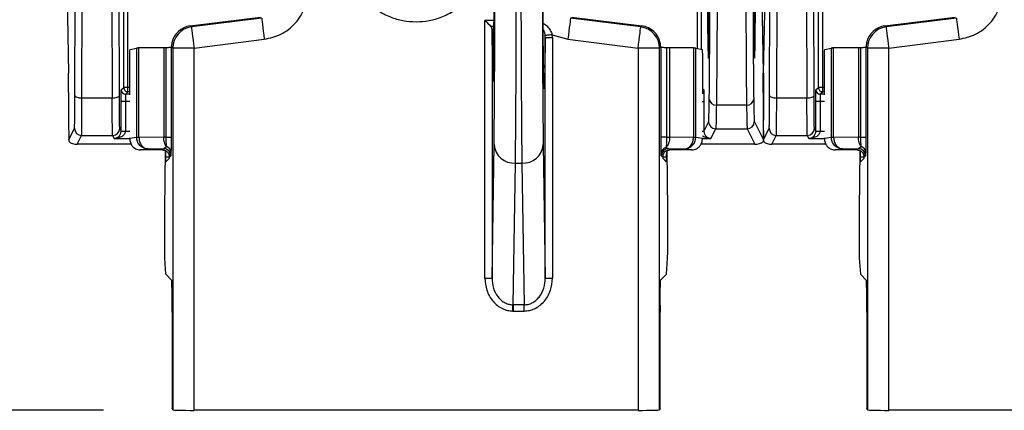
# Model space of a CAD drawing. Extents: x 897.4 to 914.4, y -8.5 to 2.5.
# Tile 72 of 102: x 906.066 to 907.426, y -2.488 to -1.948. Entities that reach past the tile are written whole.
import ezdxf

# ---------------------------------------------------------------- set-up
doc = ezdxf.new("R2010")
doc.units = 0
doc.header["$LTSCALE"] = 4
doc.header["$MEASUREMENT"] = 0
doc.layers.get('0').update_dxf_attribs({"linetype": 'CONTINUOUS'})
doc.layers.get('DEFPOINTS').update_dxf_attribs({"linetype": 'CONTINUOUS'})
doc.layers.add('DIMENSIONS', color=140, linetype='CONTINUOUS')
doc.styles.get("Standard").update_dxf_attribs({"font": 'romans.shx'})
doc.dimstyles.get("Standard").update_dxf_attribs({"dimtxt": 0.15, "dimasz": 0.18, "dimexe": 0.0625, "dimexo": 0.125, "dimgap": 0.0625, "dimtad": 0, "dimtih": 1, "dimtoh": 1, "dimzin": 0, "dimdsep": 46, "dimtxsty": 'Standard', "dimcen": 0, "dimadec": 0, "dimazin": 0, "dimtfac": 1, "dimtofl": 0, "dimtmove": 0, "dimatfit": 3, "dimfxl": 1, "dimtolj": 1, "dimtzin": 0, "dimarcsym": 0})

# ---------------------------------------------------------------- blocks, each defined once
blk = doc.blocks.new('*D9')
at = {"layer": 'DEFPOINTS', "color": 0, "transparency": 16777216}
for p in [(906.3065, 1.413), (905.4688, -2.4882), (906.3065, -2.4882)]:
    blk.add_point(p, dxfattribs=at)
at = {"layer": 'DIMENSIONS', "color": 0, "lineweight": -2, "transparency": 16777216}
for p, q in [((906.1815, 1.413), (905.4063, 1.413)), ((905.4688, 1.233), (905.4688, -0.2233)), ((905.4688, -2.3082), (905.4688, -0.8519)), ((906.1815, -2.4882), (905.4063, -2.4882))]:
    blk.add_line(p, q, dxfattribs=at)
at = {"layer": 'DIMENSIONS', "color": 0, "transparency": 16777216}
for points in [[(905.4388, 1.233), (905.4988, 1.233), (905.4688, 1.413)], [(905.4388, -2.3082), (905.4988, -2.3082), (905.4688, -2.4882)]]:
    blk.add_solid(points, dxfattribs=at)
at = {"layer": 'DIMENSIONS', "color": 0, "transparency": 16777216, "char_height": 0.15, "attachment_point": 5}
for s, insert in [('\\A1;3.90', (905.4688, -0.4001)), ('\\A1;[99.1]', (905.4688, -0.7144))]:
    blk.add_mtext(s, dxfattribs=dict(at, insert=insert))

msp = doc.modelspace()

# ---------------------------------------------------------------- linework, layer by layer
for p, q in [((906.1419, -2.053), (906.143, -1.6969)), ((906.1517, -2.0564), (906.1529, -1.7002)), ((906.1923, -1.7002), (906.1934, -2.0564)), ((906.2033, -2.053), (906.2022, -1.6969)), ((907.1018, -2.053), (907.103, -1.6969)), ((907.1117, -2.0564), (907.1128, -1.7002)), ((907.1523, -1.7002), (907.1534, -2.0564)), ((907.1632, -2.053), (907.1621, -1.6969)), ((906.131, -1.9093), (906.1331, -2.0219)), ((907.0909, -1.9093), (907.093, -2.0219)), ((907.0936, -2.0219), (907.0957, -1.9093)), ((906.2093, -2.0418), (906.2093, -1.9192)), ((906.2152, -2.0418), (906.2152, -1.9192)), ((907.0016, -1.9192), (907.0016, -1.9878)), ((907.0075, -1.9192), (907.0075, -1.9893)), ((907.1693, -2.0418), (907.1693, -1.9192)), ((907.1752, -2.0418), (907.1752, -1.9192)), ((906.3012, -1.9566), (906.3983, -1.9445)), ((906.8283, -1.9445), (906.9255, -1.9566)), ((907.2611, -1.9566), (907.3583, -1.9445)), ((906.3012, -1.9566), (906.3028, -1.9581)), ((906.4, -1.9459), (906.3028, -1.9581)), ((906.7084, -2.3056), (906.7084, -1.949)), ((906.721, -1.9491), (906.7084, -1.949)), ((906.721, -1.9575), (906.7168, -1.9574)), ((906.9238, -1.9581), (906.8267, -1.9459)), ((906.9238, -1.9581), (906.9255, -1.9566)), ((907.2611, -1.9566), (907.2628, -1.9581)), ((907.3599, -1.9459), (907.2628, -1.9581)), ((906.7183, -1.9606), (906.7183, -2.3056)), ((906.7189, -2.0067), (906.7183, -1.9606)), ((906.7919, -1.9725), (906.7913, -2.0152)), ((906.7919, -1.9725), (906.7918, -1.9701)), ((906.7919, -2.3056), (906.7919, -1.9725)), ((906.7919, -1.9725), (906.8017, -1.9725)), ((906.8017, -1.9725), (906.8015, -1.9688)), ((906.8015, -1.9688), (906.823, -1.9752)), ((906.8017, -1.9725), (906.8017, -2.3056)), ((906.2753, -1.9859), (906.2747, -1.9867)), ((906.277, -1.9874), (906.2753, -1.9859)), ((906.2753, -1.9859), (906.2753, -1.9859)), ((906.3065, -1.9874), (906.4036, -1.9752)), ((906.823, -1.9752), (906.9202, -1.9874)), ((906.9514, -1.9859), (906.9497, -1.9874)), ((906.9519, -1.9867), (906.9514, -1.9859)), ((907.2352, -1.9859), (907.2347, -1.9867)), ((907.2369, -1.9874), (907.2352, -1.9859)), ((907.2352, -1.9859), (907.2352, -1.9859)), ((907.2664, -1.9874), (907.3636, -1.9752)), ((906.2177, -2.052), (906.2177, -1.9981)), ((906.2182, -1.9895), (906.2271, -1.9873)), ((906.2271, -1.9873), (906.2271, -2.1108)), ((906.2647, -1.9868), (906.2304, -1.9872)), ((906.2304, -2.1108), (906.2304, -1.9872)), ((906.2647, -1.9868), (906.2647, -2.1106)), ((906.2681, -2.1106), (906.2681, -1.9868)), ((906.2747, -1.9867), (906.2747, -2.1106)), ((906.3065, -1.9874), (906.277, -1.9874)), ((906.277, -1.9874), (906.277, -2.4875)), ((906.3065, -2.4882), (906.3065, -1.9874)), ((906.9202, -1.9874), (906.9202, -2.4882)), ((906.9497, -1.9874), (906.9202, -1.9874)), ((906.9497, -2.4875), (906.9497, -1.9874)), ((906.9519, -2.1106), (906.9519, -1.9867)), ((906.9595, -1.9868), (906.9595, -2.1106)), ((906.9641, -2.1106), (906.9641, -1.9868)), ((906.9968, -1.9872), (906.9641, -1.9868)), ((906.9968, -1.9872), (906.9968, -2.1108)), ((906.9997, -2.1108), (906.9997, -1.9873)), ((906.9997, -1.9873), (907.0085, -1.9895)), ((907.009, -1.9981), (907.009, -2.0504)), ((907.1776, -2.052), (907.1776, -1.9981)), ((907.1781, -1.9895), (907.1871, -1.9873)), ((907.1871, -1.9873), (907.1871, -2.1108)), ((907.2246, -1.9868), (907.1903, -1.9872)), ((907.1903, -2.1108), (907.1903, -1.9872)), ((907.2246, -1.9868), (907.2246, -2.1106)), ((907.228, -2.1106), (907.228, -1.9868)), ((907.2347, -1.9867), (907.2347, -2.1106)), ((907.2664, -1.9874), (907.2369, -1.9874)), ((907.2369, -1.9874), (907.2369, -2.4875)), ((907.2664, -2.4882), (907.2664, -1.9874)), ((906.7189, -2.0067), (906.7205, -2.0067)), ((906.1332, -2.0487), (906.1332, -2.0871)), ((906.2059, -2.0452), (906.2093, -2.0418)), ((906.2152, -2.0418), (906.2093, -2.0418)), ((906.2152, -2.0477), (906.2118, -2.0511)), ((906.2177, -2.0511), (906.2118, -2.0511)), ((906.2152, -2.0477), (906.2152, -2.0418)), ((906.2177, -2.0418), (906.2152, -2.0418)), ((906.2177, -2.0477), (906.2152, -2.0477)), ((907.009, -2.0433), (907.0109, -2.0452)), ((907.0932, -2.0487), (907.0932, -2.0871)), ((907.0935, -2.0871), (907.0935, -2.0487)), ((907.1658, -2.0452), (907.1693, -2.0418)), ((907.1752, -2.0418), (907.1693, -2.0418)), ((907.1752, -2.0477), (907.1718, -2.0511)), ((907.1776, -2.0511), (907.1718, -2.0511)), ((907.1752, -2.0477), (907.1752, -2.0418)), ((907.1776, -2.0418), (907.1752, -2.0418)), ((907.1776, -2.0477), (907.1752, -2.0477)), ((906.1934, -2.0564), (906.1517, -2.0564)), ((906.2058, -2.1022), (906.2058, -2.061)), ((906.2117, -2.061), (906.2058, -2.061)), ((906.2117, -2.061), (906.2117, -2.1022)), ((906.218, -2.061), (906.2117, -2.061)), ((907.0086, -2.061), (907.0111, -2.061)), ((907.0111, -2.061), (907.0111, -2.1022)), ((907.07, -2.0662), (907.0283, -2.0662)), ((907.1534, -2.0564), (907.1117, -2.0564)), ((907.1657, -2.1022), (907.1657, -2.061)), ((907.1716, -2.061), (907.1657, -2.061)), ((907.1716, -2.061), (907.1716, -2.1022)), ((907.1779, -2.061), (907.1716, -2.061)), ((907.0176, -2.0892), (907.0111, -2.1022)), ((907.0808, -2.0892), (907.0933, -2.1143)), ((906.1334, -2.1143), (906.1413, -2.0983)), ((906.1451, -2.1203), (906.1512, -2.1082)), ((906.1512, -2.1082), (906.194, -2.1082)), ((906.194, -2.1082), (906.1961, -2.1123)), ((906.2058, -2.1022), (906.2038, -2.0983)), ((906.2058, -2.1024), (906.2058, -2.1022)), ((906.2058, -2.1022), (906.2117, -2.1022)), ((906.2117, -2.1022), (906.2117, -2.1025)), ((906.218, -2.1025), (906.2117, -2.1025)), ((907.0086, -2.1022), (907.0111, -2.1022)), ((907.0111, -2.1022), (907.0111, -2.1024)), ((907.0208, -2.1123), (907.0274, -2.0991)), ((907.0274, -2.0991), (907.0709, -2.0991)), ((907.0709, -2.0991), (907.0815, -2.1203)), ((907.0933, -2.1143), (907.1013, -2.0983)), ((907.1051, -2.1203), (907.1111, -2.1082)), ((907.1111, -2.1082), (907.1539, -2.1082)), ((907.1539, -2.1082), (907.156, -2.1123)), ((907.1657, -2.1022), (907.1638, -2.0983)), ((907.1657, -2.1024), (907.1657, -2.1022)), ((907.1657, -2.1022), (907.1716, -2.1022)), ((907.1716, -2.1022), (907.1716, -2.1025)), ((907.1779, -2.1025), (907.1716, -2.1025)), ((906.2198, -2.1203), (906.1451, -2.1203)), ((906.1961, -2.1123), (906.2177, -2.1123)), ((906.2271, -2.1108), (906.2177, -2.1123)), ((906.2177, -2.1123), (906.2177, -2.1115)), ((906.2304, -2.1108), (906.2271, -2.1108)), ((906.2647, -2.1106), (906.2304, -2.1108)), ((906.2304, -2.1108), (906.2304, -2.1108)), ((906.7183, -2.3056), (906.7211, -2.1207)), ((906.7891, -2.1207), (906.7919, -2.3056)), ((906.9968, -2.1109), (906.9641, -2.1106)), ((906.9968, -2.1108), (906.9968, -2.1109)), ((906.9997, -2.1108), (906.9968, -2.1108)), ((906.9997, -2.1108), (906.9997, -2.1109)), ((907.009, -2.1123), (906.9997, -2.1108)), ((907.0815, -2.1203), (907.0069, -2.1203)), ((907.009, -2.1115), (907.009, -2.1123)), ((907.009, -2.1123), (907.0208, -2.1123)), ((907.1798, -2.1203), (907.1051, -2.1203)), ((907.156, -2.1123), (907.1776, -2.1123)), ((907.1871, -2.1108), (907.1776, -2.1123)), ((907.1776, -2.1123), (907.1776, -2.1115)), ((907.1903, -2.1108), (907.1871, -2.1108)), ((907.2246, -2.1106), (907.1903, -2.1108)), ((907.1903, -2.1108), (907.1903, -2.1108)), ((906.2303, -2.128), (906.2326, -2.1282)), ((906.2326, -2.1282), (906.2427, -2.1266)), ((906.2628, -2.1282), (906.2326, -2.1282)), ((906.2398, -2.1261), (906.2427, -2.1266)), ((906.2427, -2.1266), (906.2646, -2.1264)), ((906.2628, -2.1282), (906.2646, -2.1264)), ((906.2646, -2.1264), (906.2685, -2.1235)), ((906.2665, -2.129), (906.2656, -2.2108)), ((906.2675, -2.1375), (906.2675, -2.1295)), ((906.9522, -2.1363), (906.9521, -2.1335)), ((906.9588, -2.1247), (906.962, -2.1264)), ((906.9592, -2.1295), (906.9591, -2.1375)), ((906.9611, -2.2108), (906.9602, -2.129)), ((906.962, -2.1264), (906.984, -2.1266)), ((906.962, -2.1264), (906.9639, -2.1282)), ((906.9941, -2.1282), (906.9639, -2.1282)), ((906.984, -2.1266), (906.9871, -2.1261)), ((906.984, -2.1266), (906.9941, -2.1282)), ((906.9941, -2.1282), (906.9964, -2.128)), ((907.1902, -2.128), (907.1925, -2.1282)), ((907.1925, -2.1282), (907.2027, -2.1266)), ((907.2227, -2.1282), (907.1925, -2.1282)), ((907.1997, -2.1261), (907.2027, -2.1266)), ((907.2027, -2.1266), (907.2246, -2.1264)), ((907.2227, -2.1282), (907.2246, -2.1264)), ((907.2246, -2.1264), (907.2285, -2.1235)), ((907.2264, -2.129), (907.2256, -2.2108)), ((907.2275, -2.1375), (907.2274, -2.1295)), ((906.2675, -2.1375), (906.2725, -2.1375)), ((906.2725, -2.1397), (906.2677, -2.1446)), ((906.2745, -2.1363), (906.2726, -2.138)), ((906.7476, -2.3424), (906.7506, -2.1463)), ((906.7506, -2.1463), (906.7596, -2.1463)), ((906.7596, -2.1463), (906.7625, -2.3424)), ((906.9541, -2.138), (906.9522, -2.1363)), ((906.9541, -2.1375), (906.9591, -2.1375)), ((906.959, -2.1446), (906.9542, -2.1397)), ((907.2275, -2.1375), (907.2325, -2.1375)), ((907.2325, -2.1397), (907.2276, -2.1446)), ((907.2344, -2.1363), (907.2325, -2.138)), ((906.2656, -2.2108), (906.2656, -2.2583)), ((906.9611, -2.2583), (906.9611, -2.2108)), ((907.2256, -2.2108), (907.2256, -2.2583)), ((906.2658, -2.2778), (906.2673, -2.2999)), ((906.9593, -2.2998), (906.9609, -2.2778)), ((907.2257, -2.2778), (907.2273, -2.2999)), ((906.2674, -2.3), (906.2673, -2.2999)), ((906.2674, -2.3), (906.2759, -2.3085)), ((906.7084, -2.3056), (906.7183, -2.3056)), ((906.7919, -2.3056), (906.8017, -2.3056)), ((906.9508, -2.3085), (906.9593, -2.3)), ((906.9593, -2.2998), (906.9593, -2.3)), ((907.2273, -2.3), (907.2273, -2.2999)), ((907.2273, -2.3), (907.2359, -2.3085)), ((906.2762, -2.3426), (906.2761, -2.3184)), ((906.9505, -2.3426), (906.9506, -2.3184)), ((907.2361, -2.3426), (907.236, -2.3184)), ((906.2762, -2.3525), (906.2762, -2.4755)), ((906.7471, -2.3509), (906.7476, -2.3509)), ((906.7472, -2.3424), (906.7476, -2.3424)), ((906.7625, -2.3424), (906.7476, -2.3424)), ((906.7476, -2.3424), (906.7476, -2.3509)), ((906.7476, -2.3509), (906.7625, -2.3509)), ((906.7625, -2.3509), (906.7625, -2.3424)), ((906.9505, -2.4755), (906.9505, -2.3525)), ((907.2361, -2.3525), (907.2361, -2.4755)), ((906.277, -2.4875), (906.2763, -2.4854)), ((906.9202, -2.4882), (906.3065, -2.4882)), ((906.9504, -2.4854), (906.9497, -2.4875)), ((907.2369, -2.4875), (907.2362, -2.4854)), ((907.8801, -2.4882), (907.2664, -2.4882))]:
    msp.add_line(p, q)
at = {"flags": 128}
for points in [[(906.3028, -1.9581), (906.3029, -1.9587), (906.3031, -1.9604), (906.3035, -1.9631), (906.3039, -1.9667), (906.3045, -1.9712), (906.3051, -1.9762), (906.3058, -1.9817), (906.3065, -1.9874)], [(906.4, -1.9459), (906.4, -1.9465), (906.4003, -1.9482), (906.4006, -1.9509), (906.4011, -1.9546), (906.4016, -1.959), (906.4022, -1.9641), (906.4029, -1.9695), (906.4036, -1.9752)], [(906.7168, -1.9574), (906.7156, -1.9562), (906.714, -1.9547), (906.7123, -1.9529), (906.7104, -1.951), (906.7084, -1.949)], [(906.8267, -1.9459), (906.8266, -1.9465), (906.8264, -1.9482), (906.8261, -1.9509), (906.8256, -1.9546), (906.8251, -1.959), (906.8244, -1.9641), (906.8238, -1.9695), (906.823, -1.9752)], [(906.9202, -1.9874), (906.9209, -1.9817), (906.9216, -1.9762), (906.9222, -1.9712), (906.9228, -1.9667), (906.9232, -1.9631), (906.9235, -1.9604), (906.9238, -1.9587), (906.9238, -1.9581)], [(907.2628, -1.9581), (907.2629, -1.9587), (907.2631, -1.9604), (907.2634, -1.9631), (907.2639, -1.9667), (907.2644, -1.9712), (907.2651, -1.9762), (907.2657, -1.9817), (907.2664, -1.9874)], [(907.3599, -1.9459), (907.36, -1.9465), (907.3602, -1.9482), (907.3605, -1.9509), (907.361, -1.9546), (907.3616, -1.959), (907.3622, -1.9641), (907.3629, -1.9695), (907.3636, -1.9752)], [(906.8015, -1.9688), (906.7997, -1.9691), (906.7979, -1.9693), (906.7963, -1.9695), (906.7949, -1.9697), (906.7937, -1.9699), (906.7927, -1.97), (906.7921, -1.9701), (906.7918, -1.9701)], [(906.1419, -2.053), (906.1421, -2.0537), (906.1427, -2.0543), (906.1436, -2.0549), (906.1448, -2.0554), (906.1463, -2.0558), (906.148, -2.0561), (906.1498, -2.0563), (906.1517, -2.0564)], [(906.1934, -2.0564), (906.1954, -2.0563), (906.1972, -2.0561), (906.1989, -2.0558), (906.2004, -2.0554), (906.2016, -2.0549), (906.2025, -2.0543), (906.2031, -2.0537), (906.2033, -2.053)], [(907.1018, -2.053), (907.102, -2.0537), (907.1026, -2.0543), (907.1035, -2.0549), (907.1047, -2.0554), (907.1062, -2.0558), (907.1079, -2.0561), (907.1098, -2.0563), (907.1117, -2.0564)], [(907.1534, -2.0564), (907.1553, -2.0563), (907.1571, -2.0561), (907.1588, -2.0558), (907.1603, -2.0554), (907.1615, -2.0549), (907.1625, -2.0543), (907.163, -2.0537), (907.1632, -2.053)], [(906.2058, -2.1024), (906.2059, -2.1024), (906.2062, -2.1024), (906.2068, -2.1024), (906.2075, -2.1024), (906.2084, -2.1024), (906.2094, -2.1024), (906.2105, -2.1024), (906.2117, -2.1025)], [(907.0086, -2.1024), (907.0093, -2.1024), (907.0101, -2.1024), (907.0106, -2.1024), (907.0109, -2.1024), (907.0111, -2.1024)], [(907.1657, -2.1024), (907.1658, -2.1024), (907.1662, -2.1024), (907.1667, -2.1024), (907.1675, -2.1024), (907.1683, -2.1024), (907.1694, -2.1024), (907.1705, -2.1024), (907.1716, -2.1025)], [(906.7471, -2.3509), (906.7471, -2.3496), (906.7471, -2.3483), (906.7472, -2.3471), (906.7472, -2.346), (906.7472, -2.3449), (906.7472, -2.3439), (906.7472, -2.3431), (906.7472, -2.3424)]]:
    msp.add_lwpolyline(points, dxfattribs=at)
for centre, radius, start, end in [((906.3065, -1.9874), 0.0295, 97.1288, 179.9963), ((906.9202, -1.9874), 0.0295, 0.0044, 82.8706), ((907.2664, -1.9874), 0.0295, 97.1288, 179.9963), ((906.7838, -2.0154), 0.00752, 0.7879, 38.271), ((906.2118, -2.0452), 0.00591, 180.0051, 269.9978), ((907.005, -2.0452), 0.00591, 312.4287, 359.9801), ((907.1718, -2.0452), 0.00591, 180.0051, 269.9978), ((907.0277, -2.057), 0.00924, 185.397, 274.005), ((907.0707, -2.057), 0.00924, 265.9947, 354.6024), ((907.0274, -2.0892), 0.00984, 180.0137, 269.9932), ((907.0709, -2.0892), 0.00984, 270.0068, 359.9863), ((906.1512, -2.0983), 0.00984, 180.0123, 269.9945), ((906.194, -2.0983), 0.00984, 270.0082, 359.985), ((907.1111, -2.0983), 0.00984, 180.0123, 269.9945), ((907.1539, -2.0983), 0.00984, 270.0082, 359.985), ((906.2308, -2.23), 0.1192, 90.1997, 91.7592), ((906.2338, -2.1108), 0.00673, 179.8105, 180.5677), ((906.7489, -2.1185), 0.0279, 184.693, 273.5181), ((906.7613, -2.1185), 0.0279, 266.4819, 355.3073), ((906.9964, -2.2083), 0.0974, 88.1078, 89.7954), ((907.1907, -2.23), 0.1192, 90.1997, 91.7592), ((907.1938, -2.1108), 0.00673, 179.8105, 180.5677), ((906.2646, -2.1363), 0.00984, 0.0035, 89.9965), ((906.2658, -2.1319), 0.00886, 2.2495, 71.9749), ((906.9615, -2.1337), 0.00939, 106.109, 178.7451), ((906.962, -2.1363), 0.00984, 90.0037, 179.9963), ((907.2246, -2.1363), 0.00984, 0.0035, 89.9965), ((907.2257, -2.1319), 0.00886, 2.2495, 71.9749)]:
    msp.add_arc(centre, radius, start, end)
for centre, major_axis, ratio, start_param, end_param in [((907.0172, -1.8241), (0, 0.1772), 0.008727, 1.570796, 4.712389), ((907.0811, -1.8241), (0, 0.1772), 0.008727, 1.570796, 4.712389), ((906.7197, -1.8565), (0, 0.1769), 0.008727, 2.584961, 4.712389), ((906.3049, -1.9859), (0.0221, -0.0195), 0.999932, 2.418406, 3.661574), ((906.7084, -1.9606), (0.00984, -0.00008), 0.622195, 0.013944, 0.561811), ((906.9218, -1.9859), (-0.0221, -0.0195), 0.999932, 2.621611, 3.86478), ((907.2648, -1.9859), (0.0221, -0.0195), 0.999932, 2.418406, 3.661574), ((906.133, -2.0487), (0, 0.0295), 0.008727, 4.712389, 5.846853), ((907.0929, -2.0487), (0, 0.0295), 0.008727, 4.712389, 5.846853), ((907.0937, -2.0487), (0, 0.0295), 0.008727, 0.436332, 1.570796), ((906.1335, -2.0871), (0, 0.0295), 0.008727, 1.570796, 2.738614), ((907.0934, -2.0871), (0, 0.0295), 0.008727, 1.570796, 2.738614), ((907.0932, -2.0871), (0, 0.0295), 0.008727, 3.544571, 4.712389), ((906.1427, -2.1154), (0.0101, -0.0015), 0.462497, 3.718444, 5.026646), ((907.084, -2.1154), (0.0101, 0.0015), 0.462497, 4.398132, 5.706334), ((907.1026, -2.1154), (0.0101, -0.0015), 0.462497, 3.718444, 5.026646), ((906.2725, -2.1299), (0, 0.00984), 0.008727, 3.150319, 3.734407), ((906.9542, -2.1299), (0, 0.00984), 0.008727, 2.548778, 3.132866), ((907.2325, -2.1299), (0, 0.00984), 0.008727, 3.150319, 3.734407), ((906.2658, -2.2583), (0, 0.0197), 0.008727, 1.570796, 3.01942), ((906.9609, -2.2583), (0, 0.0197), 0.008727, 3.263766, 4.712389), ((907.2257, -2.2583), (0, 0.0197), 0.008727, 1.570796, 3.01942), ((906.2759, -2.3282), (0, 0.0197), 0.008727, 5.235988, 6.274459), ((906.9508, -2.3282), (0, 0.0197), 0.008727, 0.008727, 1.047198), ((907.2358, -2.3282), (0, 0.0197), 0.008727, 5.235988, 6.274459), ((906.276, -2.3525), (0, 0.0197), 0.008727, 4.712389, 5.235988), ((906.9506, -2.3525), (0, 0.0197), 0.008727, 1.047198, 1.570796), ((907.236, -2.3525), (0, 0.0197), 0.008727, 4.712389, 5.235988), ((906.2763, -2.4755), (0, 0.00984), 0.008727, 1.570796, 3.115413), ((906.9504, -2.4755), (0, 0.00984), 0.008727, 3.167773, 4.712389), ((907.2362, -2.4755), (0, 0.00984), 0.008727, 1.570796, 3.115413), ((906.3065, -2.4875), (0.0295, 0), 0.026186, 3.150319, 4.712389), ((906.9202, -2.4875), (0.0295, 0), 0.026186, 4.712389, 6.274459), ((907.2664, -2.4875), (0.0295, 0), 0.026186, 3.150319, 4.712389)]:
    msp.add_ellipse(centre, major_axis=major_axis, ratio=ratio, start_param=start_param, end_param=end_param)
for points, knots in [([(906.6133, -1.758), (906.6073, -1.7584), (906.5951, -1.759), (906.5771, -1.7645), (906.56, -1.7733), (906.5447, -1.7858), (906.5342, -1.7986), (906.5276, -1.81), (906.5223, -1.8215), (906.518, -1.8363), (906.5163, -1.8545), (906.518, -1.8727), (906.5232, -1.8907), (906.5321, -1.9079), (906.5446, -1.9232), (906.5574, -1.9337), (906.5688, -1.9403), (906.5803, -1.9455), (906.5951, -1.9501), (906.6073, -1.9507), (906.6133, -1.951)], [0, 0, 0, 0, 0.059974, 0.119983, 0.184936, 0.249956, 0.314908, 0.347281, 0.380016, 0.439973, 0.499999, 0.559956, 0.619983, 0.684935, 0.749957, 0.814909, 0.847281, 0.880016, 0.939991, 1, 1, 1, 1]), ([(906.6133, -1.951), (906.6194, -1.9507), (906.6315, -1.9501), (906.6495, -1.9446), (906.6667, -1.9358), (906.682, -1.9232), (906.6925, -1.9105), (906.6991, -1.8991), (906.7043, -1.8876), (906.7087, -1.8727), (906.7104, -1.8545), (906.7087, -1.8363), (906.7034, -1.8183), (906.6946, -1.8012), (906.682, -1.7858), (906.6693, -1.7754), (906.6579, -1.7688), (906.6464, -1.7635), (906.6315, -1.759), (906.6194, -1.7584), (906.6133, -1.758)], [0, 0, 0, 0, 0.059974, 0.119983, 0.184935, 0.249957, 0.314909, 0.347282, 0.380016, 0.439973, 0.5, 0.559956, 0.619983, 0.684935, 0.749956, 0.814908, 0.847282, 0.880016, 0.939991, 1, 1, 1, 1]), ([(907.0185, -2.0578), (907.0186, -2.0514), (907.0187, -2.0386), (907.0189, -2.0148), (907.0191, -1.988), (907.0193, -1.9581), (907.0194, -1.926), (907.0195, -1.8926), (907.0196, -1.8584), (907.0196, -1.8356), (907.0196, -1.8241)], [0, 0, 0, 0, 0.122952, 0.245941, 0.372934, 0.500004, 0.626997, 0.754065, 0.877014, 1, 1, 1, 1]), ([(907.0294, -1.8241), (907.0294, -1.8352), (907.0294, -1.8575), (907.0294, -1.891), (907.0293, -1.9244), (907.0292, -1.9571), (907.029, -1.9884), (907.0288, -2.0176), (907.0286, -2.0443), (907.0284, -2.0588), (907.0283, -2.0662)], [0, 0, 0, 0, 0.114605, 0.23218, 0.352726, 0.476241, 0.602727, 0.732182, 0.864606, 1, 1, 1, 1]), ([(907.0689, -1.8241), (907.0689, -1.8352), (907.0689, -1.8575), (907.0689, -1.891), (907.069, -1.9244), (907.0692, -1.9571), (907.0693, -1.9884), (907.0695, -2.0176), (907.0697, -2.0443), (907.0699, -2.0588), (907.07, -2.0662)], [0, 0, 0, 0, 0.114605, 0.23218, 0.352726, 0.476241, 0.602727, 0.732182, 0.864606, 1, 1, 1, 1]), ([(907.0787, -1.8241), (907.0787, -1.8356), (907.0787, -1.8584), (907.0788, -1.8926), (907.0789, -1.926), (907.079, -1.9581), (907.0792, -1.988), (907.0794, -2.0148), (907.0796, -2.0386), (907.0798, -2.0514), (907.0799, -2.0578)], [0, 0, 0, 0, 0.1229487, 0.2459349, 0.3729272, 0.4999953, 0.6269886, 0.7540583, 0.8770101, 1, 1, 1, 1]), ([(906.7211, -2.1207), (906.7212, -2.1138), (906.7213, -2.0999), (906.7216, -2.0735), (906.7218, -2.0434), (906.722, -2.0095), (906.7222, -1.973), (906.7223, -1.9348), (906.7224, -1.8957), (906.7224, -1.8696), (906.7224, -1.8565)], [0, 0, 0, 0, 0.122809, 0.245651, 0.372795, 0.500004, 0.627146, 0.754354, 0.877161, 1, 1, 1, 1]), ([(906.7506, -2.1463), (906.7507, -2.1378), (906.7509, -2.1209), (906.7512, -2.0892), (906.7514, -2.0544), (906.7516, -2.0168), (906.7517, -1.9774), (906.7518, -1.9371), (906.7519, -1.8967), (906.7519, -1.8698), (906.7519, -1.8565)], [0, 0, 0, 0, 0.136212, 0.269222, 0.399029, 0.525631, 0.64903, 0.769224, 0.886214, 1, 1, 1, 1]), ([(906.7582, -1.8565), (906.7582, -1.8698), (906.7582, -1.8967), (906.7583, -1.9371), (906.7584, -1.9774), (906.7586, -2.0168), (906.7587, -2.0544), (906.759, -2.0892), (906.7592, -2.1209), (906.7595, -2.1378), (906.7596, -2.1463)], [0, 0, 0, 0, 0.113786, 0.230776, 0.35097, 0.474369, 0.600971, 0.730778, 0.863788, 1, 1, 1, 1]), ([(906.7878, -1.8565), (906.7878, -1.8696), (906.7878, -1.8957), (906.7878, -1.9348), (906.7879, -1.973), (906.7881, -2.0095), (906.7883, -2.0434), (906.7885, -2.0735), (906.7888, -2.0999), (906.789, -2.1138), (906.7891, -2.1207)], [0, 0, 0, 0, 0.122806, 0.245646, 0.372787, 0.499996, 0.627139, 0.754349, 0.877158, 1, 1, 1, 1]), ([(906.7902, -2.0413), (906.7902, -2.0407), (906.79, -2.0389), (906.7898, -2.0319), (906.7896, -2.0205), (906.7894, -2.0055), (906.7892, -1.9876), (906.7891, -1.9673), (906.789, -1.9456), (906.7889, -1.9229), (906.7888, -1.8936), (906.7888, -1.871), (906.7888, -1.8565)], [0, 0, 0, 0, 0.054832, 0.156632, 0.258509, 0.360308, 0.462185, 0.559821, 0.657535, 0.747785, 0.838113, 1, 1, 1, 1]), ([(906.4036, -1.9752), (906.4115, -1.9734), (906.4278, -1.9697), (906.4478, -1.9534), (906.4615, -1.9315), (906.4632, -1.9149), (906.464, -1.9068)], [0, 0, 0, 0, 0.2416505, 0.5000014, 0.7583522, 1, 1, 1, 1]), ([(907.3636, -1.9752), (907.3714, -1.9734), (907.3877, -1.9697), (907.4078, -1.9534), (907.4214, -1.9315), (907.4231, -1.9149), (907.4239, -1.9068)], [0, 0, 0, 0, 0.2416505, 0.5000014, 0.7583522, 1, 1, 1, 1]), ([(906.789, -1.9528), (906.7909, -1.954), (906.7947, -1.9568), (906.799, -1.9624), (906.8007, -1.9667), (906.8015, -1.9688)], [0, 0, 0, 0, 0.323513, 0.680025, 1, 1, 1, 1]), ([(906.7918, -1.9701), (906.7917, -1.9696), (906.7913, -1.9668), (906.7906, -1.9638), (906.7892, -1.9617), (906.7891, -1.9616)], [0, 0, 0, 0, 0.17699, 0.93883, 1, 1, 1, 1]), ([(906.276, -1.9799), (906.2758, -1.9806), (906.2756, -1.9819), (906.2754, -1.9837), (906.2753, -1.985), (906.2753, -1.9857), (906.2753, -1.9858), (906.2753, -1.9859)], [0, 0, 0, 0, 0.215797, 0.431732, 0.645337, 0.859617, 1, 1, 1, 1]), ([(906.9514, -1.9859), (906.9514, -1.9858), (906.9514, -1.9856), (906.9513, -1.9846), (906.9512, -1.9831), (906.951, -1.9814), (906.9508, -1.9804), (906.9507, -1.9799)], [0, 0, 0, 0, 0.2154969, 0.4309917, 0.6461363, 0.8599928, 1, 1, 1, 1]), ([(907.2359, -1.9799), (907.2358, -1.9806), (907.2355, -1.9819), (907.2353, -1.9837), (907.2353, -1.985), (907.2352, -1.9857), (907.2352, -1.9858), (907.2352, -1.9859)], [0, 0, 0, 0, 0.215797, 0.431732, 0.645337, 0.859617, 1, 1, 1, 1]), ([(906.2177, -1.9981), (906.2177, -1.9977), (906.2177, -1.9969), (906.2177, -1.9953), (906.2179, -1.9921), (906.2181, -1.9906), (906.2182, -1.9895)], [0, 0, 0, 0, 0.082931, 0.173795, 0.39387, 1, 1, 1, 1]), ([(906.2304, -1.9872), (906.2299, -1.9872), (906.229, -1.9872), (906.228, -1.9873), (906.2273, -1.9873), (906.2272, -1.9873), (906.2271, -1.9873)], [0, 0, 0, 0, 0.249993, 0.499991, 0.750002, 1, 1, 1, 1]), ([(906.2681, -1.9868), (906.2675, -1.9868), (906.2662, -1.9868), (906.2652, -1.9868), (906.2647, -1.9868)], [0, 0, 0, 0, 0.500017, 1, 1, 1, 1]), ([(906.2747, -1.9867), (906.2747, -1.9867), (906.2745, -1.9867), (906.273, -1.9867), (906.2709, -1.9868), (906.269, -1.9868), (906.2681, -1.9868)], [0, 0, 0, 0, 0.25, 0.499998, 0.749995, 1, 1, 1, 1]), ([(906.9595, -1.9868), (906.9584, -1.9868), (906.9564, -1.9868), (906.9539, -1.9867), (906.9523, -1.9867), (906.952, -1.9867), (906.9519, -1.9867)], [0, 0, 0, 0, 0.25, 0.499999, 0.749999, 1, 1, 1, 1]), ([(906.9641, -1.9868), (906.9634, -1.9868), (906.9621, -1.9868), (906.9603, -1.9868), (906.9595, -1.9868)], [0, 0, 0, 0, 0.500003, 1, 1, 1, 1]), ([(906.9997, -1.9873), (906.9995, -1.9873), (906.9991, -1.9873), (906.9976, -1.9873), (906.9968, -1.9872)], [0, 0, 0, 0, 0.499999, 1, 1, 1, 1]), ([(907.0085, -1.9895), (907.0086, -1.9906), (907.0088, -1.9921), (907.009, -1.9953), (907.009, -1.9969), (907.009, -1.9977), (907.009, -1.9981)], [0, 0, 0, 0, 0.606127, 0.826186, 0.917069, 1, 1, 1, 1]), ([(907.1776, -1.9981), (907.1776, -1.9977), (907.1776, -1.9969), (907.1777, -1.9953), (907.1778, -1.9921), (907.178, -1.9906), (907.1781, -1.9895)], [0, 0, 0, 0, 0.082931, 0.173795, 0.39387, 1, 1, 1, 1]), ([(907.1903, -1.9872), (907.1898, -1.9872), (907.1889, -1.9872), (907.188, -1.9873), (907.1873, -1.9873), (907.1871, -1.9873), (907.1871, -1.9873)], [0, 0, 0, 0, 0.249993, 0.499991, 0.750002, 1, 1, 1, 1]), ([(907.228, -1.9868), (907.2274, -1.9868), (907.2262, -1.9868), (907.2251, -1.9868), (907.2246, -1.9868)], [0, 0, 0, 0, 0.500017, 1, 1, 1, 1]), ([(907.2347, -1.9867), (907.2346, -1.9867), (907.2344, -1.9867), (907.2329, -1.9867), (907.2308, -1.9868), (907.229, -1.9868), (907.228, -1.9868)], [0, 0, 0, 0, 0.25, 0.499998, 0.749995, 1, 1, 1, 1]), ([(906.7913, -2.0152), (906.7912, -2.0189), (906.7911, -2.0261), (906.7909, -2.0344), (906.7907, -2.0405), (906.7905, -2.0435), (906.7903, -2.044), (906.7902, -2.0419), (906.7902, -2.0413)], [0, 0, 0, 0, 0.1677402, 0.3355604, 0.5223135, 0.709227, 0.9112632, 1, 1, 1, 1]), ([(906.1413, -2.0983), (906.1414, -2.0976), (906.1415, -2.0962), (906.1417, -2.0863), (906.1418, -2.0718), (906.1419, -2.0592), (906.1419, -2.053)], [0, 0, 0, 0, 0.244248, 0.500004, 0.755759, 1, 1, 1, 1]), ([(906.2038, -2.0983), (906.2038, -2.0976), (906.2037, -2.0962), (906.2035, -2.0863), (906.2034, -2.0718), (906.2033, -2.0592), (906.2033, -2.053)], [0, 0, 0, 0, 0.244248, 0.500004, 0.755759, 1, 1, 1, 1]), ([(906.2058, -2.061), (906.2058, -2.059), (906.2058, -2.056), (906.2058, -2.0523), (906.2058, -2.0498), (906.2058, -2.0478), (906.2059, -2.0458), (906.2059, -2.0455), (906.2059, -2.0452)], [0, 0, 0, 0, 0.239567, 0.368277, 0.499997, 0.628712, 0.760432, 1, 1, 1, 1]), ([(906.2093, -2.0418), (906.2094, -2.0426), (906.2096, -2.0441), (906.211, -2.0461), (906.2129, -2.0474), (906.2145, -2.0476), (906.2152, -2.0477)], [0, 0, 0, 0, 0.250006, 0.5, 0.749994, 1, 1, 1, 1]), ([(906.2118, -2.0511), (906.2118, -2.0513), (906.2118, -2.0516), (906.2117, -2.0539), (906.2117, -2.0571), (906.2117, -2.0597), (906.2117, -2.061)], [0, 0, 0, 0, 0.25, 0.5, 0.749985, 1, 1, 1, 1]), ([(907.0109, -2.0452), (907.0109, -2.0455), (907.011, -2.0458), (907.011, -2.0478), (907.011, -2.0498), (907.011, -2.0523), (907.0111, -2.056), (907.0111, -2.059), (907.0111, -2.061)], [0, 0, 0, 0, 0.239567, 0.368284, 0.500001, 0.628719, 0.760433, 1, 1, 1, 1]), ([(907.1013, -2.0983), (907.1013, -2.0976), (907.1015, -2.0962), (907.1016, -2.0863), (907.1018, -2.0718), (907.1018, -2.0592), (907.1018, -2.053)], [0, 0, 0, 0, 0.244248, 0.500004, 0.755759, 1, 1, 1, 1]), ([(907.1638, -2.0983), (907.1637, -2.0976), (907.1636, -2.0962), (907.1634, -2.0863), (907.1633, -2.0718), (907.1633, -2.0592), (907.1632, -2.053)], [0, 0, 0, 0, 0.244248, 0.500004, 0.755759, 1, 1, 1, 1]), ([(907.1657, -2.061), (907.1657, -2.059), (907.1657, -2.056), (907.1657, -2.0523), (907.1657, -2.0498), (907.1658, -2.0478), (907.1658, -2.0458), (907.1658, -2.0455), (907.1658, -2.0452)], [0, 0, 0, 0, 0.239567, 0.368277, 0.499997, 0.628712, 0.760432, 1, 1, 1, 1]), ([(907.1693, -2.0418), (907.1694, -2.0426), (907.1695, -2.0441), (907.1709, -2.0461), (907.1729, -2.0474), (907.1744, -2.0476), (907.1752, -2.0477)], [0, 0, 0, 0, 0.250006, 0.5, 0.749994, 1, 1, 1, 1]), ([(907.1718, -2.0511), (907.1717, -2.0513), (907.1717, -2.0516), (907.1717, -2.0539), (907.1716, -2.0571), (907.1716, -2.0597), (907.1716, -2.061)], [0, 0, 0, 0, 0.25, 0.5, 0.749985, 1, 1, 1, 1]), ([(906.1512, -2.1082), (906.1512, -2.107), (906.1514, -2.1048), (906.1515, -2.0909), (906.1517, -2.0744), (906.1517, -2.062), (906.1517, -2.0564)], [0, 0, 0, 0, 0.3036189, 0.5715736, 0.8037369, 1, 1, 1, 1]), ([(906.194, -2.1082), (906.1939, -2.107), (906.1938, -2.1048), (906.1936, -2.0909), (906.1935, -2.0744), (906.1935, -2.062), (906.1934, -2.0564)], [0, 0, 0, 0, 0.303619, 0.571574, 0.803737, 1, 1, 1, 1]), ([(907.0176, -2.0892), (907.0176, -2.0887), (907.0178, -2.0877), (907.018, -2.0812), (907.0183, -2.0718), (907.0184, -2.0625), (907.0185, -2.0578)], [0, 0, 0, 0, 0.249952, 0.5, 0.749952, 1, 1, 1, 1]), ([(907.0283, -2.0662), (907.0282, -2.071), (907.0281, -2.0807), (907.0279, -2.0907), (907.0276, -2.0974), (907.0275, -2.0985), (907.0274, -2.0991)], [0, 0, 0, 0, 0.25, 0.5, 0.75, 1, 1, 1, 1]), ([(907.07, -2.0662), (907.0701, -2.071), (907.0702, -2.0807), (907.0705, -2.0907), (907.0707, -2.0974), (907.0709, -2.0985), (907.0709, -2.0991)], [0, 0, 0, 0, 0.2500003, 0.4999999, 0.7500003, 1, 1, 1, 1]), ([(907.0799, -2.0578), (907.0799, -2.0625), (907.0801, -2.0717), (907.0803, -2.0812), (907.0805, -2.0877), (907.0807, -2.0887), (907.0808, -2.0892)], [0, 0, 0, 0, 0.24995, 0.499998, 0.74995, 1, 1, 1, 1]), ([(907.1111, -2.1082), (907.1112, -2.107), (907.1113, -2.1048), (907.1115, -2.0909), (907.1116, -2.0744), (907.1117, -2.062), (907.1117, -2.0564)], [0, 0, 0, 0, 0.3036189, 0.5715736, 0.8037369, 1, 1, 1, 1]), ([(907.1539, -2.1082), (907.1539, -2.107), (907.1537, -2.1048), (907.1536, -2.0909), (907.1535, -2.0744), (907.1534, -2.062), (907.1534, -2.0564)], [0, 0, 0, 0, 0.303619, 0.571574, 0.803737, 1, 1, 1, 1]), ([(906.2117, -2.1025), (906.2116, -2.1031), (906.2114, -2.1044), (906.2104, -2.1062), (906.209, -2.108), (906.2061, -2.1101), (906.2017, -2.1119), (906.198, -2.1122), (906.1961, -2.1123)], [0, 0, 0, 0, 0.082518, 0.17495, 0.28228, 0.407728, 0.699562, 1, 1, 1, 1]), ([(906.1997, -2.1114), (906.2008, -2.1109), (906.2024, -2.11), (906.2041, -2.1079), (906.205, -2.1061), (906.2056, -2.1043), (906.2057, -2.103), (906.2058, -2.1024)], [0, 0, 0, 0, 0.4072173, 0.5895841, 0.7456225, 0.8800043, 1, 1, 1, 1]), ([(907.0208, -2.1123), (907.0189, -2.1121), (907.0151, -2.1118), (907.0111, -2.1104), (907.0093, -2.1089), (907.009, -2.1087)], [0, 0, 0, 0, 0.466685, 0.920023, 1, 1, 1, 1]), ([(907.0111, -2.1024), (907.0111, -2.103), (907.0112, -2.1043), (907.0118, -2.1061), (907.0127, -2.1079), (907.0145, -2.11), (907.016, -2.1109), (907.0171, -2.1114)], [0, 0, 0, 0, 0.119978, 0.254358, 0.410393, 0.592776, 1, 1, 1, 1]), ([(907.1716, -2.1025), (907.1715, -2.1031), (907.1714, -2.1044), (907.1704, -2.1062), (907.1689, -2.108), (907.1661, -2.1101), (907.1617, -2.1119), (907.1579, -2.1122), (907.156, -2.1123)], [0, 0, 0, 0, 0.082518, 0.17495, 0.28228, 0.407728, 0.699562, 1, 1, 1, 1]), ([(907.1597, -2.1114), (907.1607, -2.1109), (907.1623, -2.11), (907.164, -2.1079), (907.165, -2.1061), (907.1656, -2.1043), (907.1657, -2.103), (907.1657, -2.1024)], [0, 0, 0, 0, 0.4072173, 0.5895841, 0.7456225, 0.8800043, 1, 1, 1, 1]), ([(906.1334, -2.1143), (906.1335, -2.1153), (906.1337, -2.1165), (906.1338, -2.1166), (906.1338, -2.1166)], [0, 0, 0, 0, 0.845051, 1, 1, 1, 1]), ([(906.1961, -2.1123), (906.1973, -2.1123), (906.1985, -2.1123), (906.1997, -2.1115), (906.1997, -2.1114)], [0, 0, 0, 0, 0.962366, 1, 1, 1, 1]), ([(906.2177, -2.1123), (906.2177, -2.1127), (906.2177, -2.1137), (906.2179, -2.1156), (906.2189, -2.1194), (906.2201, -2.1213), (906.221, -2.1227)], [0, 0, 0, 0, 0.090664, 0.186361, 0.40446, 1, 1, 1, 1]), ([(906.2387, -2.126), (906.2377, -2.1257), (906.2352, -2.1249), (906.2321, -2.1226), (906.2296, -2.1196), (906.2277, -2.1159), (906.2273, -2.1129), (906.2271, -2.1109)], [0, 0, 0, 0, 0.148012, 0.401036, 0.557704, 0.709919, 1, 1, 1, 1]), ([(906.2304, -2.1108), (906.2305, -2.1128), (906.2308, -2.1159), (906.2324, -2.1195), (906.2343, -2.1225), (906.2368, -2.1249), (906.2389, -2.1258), (906.2398, -2.1261)], [0, 0, 0, 0, 0.285693, 0.435597, 0.589932, 0.839097, 1, 1, 1, 1]), ([(906.2681, -2.1106), (906.2675, -2.1106), (906.2662, -2.1106), (906.2652, -2.1106), (906.2647, -2.1106)], [0, 0, 0, 0, 0.5000174, 1, 1, 1, 1]), ([(906.2685, -2.1235), (906.2679, -2.1227), (906.2668, -2.121), (906.2656, -2.1177), (906.2648, -2.1142), (906.2647, -2.1118), (906.2647, -2.1106)], [0, 0, 0, 0, 0.266899, 0.52239, 0.766705, 1, 1, 1, 1]), ([(906.2681, -2.1106), (906.269, -2.1106), (906.2709, -2.1106), (906.273, -2.1106), (906.2745, -2.1106), (906.2747, -2.1106), (906.2747, -2.1106)], [0, 0, 0, 0, 0.250005, 0.500002, 0.75, 1, 1, 1, 1]), ([(906.2685, -2.1235), (906.2685, -2.1228), (906.2683, -2.1213), (906.2682, -2.1182), (906.2681, -2.1145), (906.2681, -2.1119), (906.2681, -2.1106)], [0, 0, 0, 0, 0.251914, 0.500868, 0.749477, 1, 1, 1, 1]), ([(906.2747, -2.1106), (906.2747, -2.1128), (906.2747, -2.1171), (906.2747, -2.123), (906.2747, -2.1282), (906.2747, -2.1305), (906.2746, -2.1316)], [0, 0, 0, 0, 0.24932, 0.499877, 0.749499, 1, 1, 1, 1]), ([(906.9521, -2.1335), (906.952, -2.1325), (906.952, -2.1304), (906.952, -2.1248), (906.9519, -2.1181), (906.9519, -2.1131), (906.9519, -2.1106)], [0, 0, 0, 0, 0.248957, 0.500098, 0.749327, 1, 1, 1, 1]), ([(906.9595, -2.1106), (906.9584, -2.1106), (906.9564, -2.1106), (906.9539, -2.1106), (906.9523, -2.1106), (906.952, -2.1106), (906.9519, -2.1106)], [0, 0, 0, 0, 0.25, 0.499999, 0.749999, 1, 1, 1, 1]), ([(906.9595, -2.1106), (906.9595, -2.1121), (906.9594, -2.1152), (906.9593, -2.1193), (906.9591, -2.1227), (906.9589, -2.124), (906.9588, -2.1247)], [0, 0, 0, 0, 0.249907, 0.499771, 0.749779, 1, 1, 1, 1]), ([(906.9588, -2.1247), (906.9597, -2.1239), (906.9612, -2.1223), (906.9629, -2.1186), (906.9639, -2.1147), (906.9641, -2.112), (906.9641, -2.1106)], [0, 0, 0, 0, 0.273196, 0.530761, 0.772925, 1, 1, 1, 1]), ([(906.9595, -2.1106), (906.9603, -2.1106), (906.9621, -2.1106), (906.9634, -2.1106), (906.9641, -2.1106)], [0, 0, 0, 0, 0.499997, 1, 1, 1, 1]), ([(906.9871, -2.1261), (906.988, -2.1258), (906.9901, -2.1249), (906.9928, -2.1225), (906.9947, -2.1196), (906.9963, -2.1159), (906.9966, -2.1129), (906.9968, -2.1109)], [0, 0, 0, 0, 0.160764, 0.409846, 0.564164, 0.714114, 1, 1, 1, 1]), ([(906.988, -2.1261), (906.989, -2.1257), (906.9916, -2.1249), (906.9947, -2.1226), (906.9971, -2.1196), (906.9991, -2.116), (906.9994, -2.1129), (906.9997, -2.1109)], [0, 0, 0, 0, 0.152225, 0.403822, 0.559722, 0.711223, 1, 1, 1, 1]), ([(907.0056, -2.1227), (907.0066, -2.1213), (907.0078, -2.1194), (907.0087, -2.1156), (907.009, -2.1137), (907.009, -2.1127), (907.009, -2.1123)], [0, 0, 0, 0, 0.59554, 0.813639, 0.909336, 1, 1, 1, 1]), ([(907.0171, -2.1114), (907.0171, -2.1115), (907.0183, -2.1123), (907.0196, -2.1123), (907.0208, -2.1123)], [0, 0, 0, 0, 0.037634, 1, 1, 1, 1]), ([(907.0933, -2.1143), (907.0932, -2.1153), (907.093, -2.1165), (907.0929, -2.1166), (907.0929, -2.1166)], [0, 0, 0, 0, 0.845051, 1, 1, 1, 1]), ([(907.0933, -2.1143), (907.0935, -2.1153), (907.0936, -2.1165), (907.0937, -2.1166), (907.0937, -2.1166)], [0, 0, 0, 0, 0.845051, 1, 1, 1, 1]), ([(907.156, -2.1123), (907.1572, -2.1123), (907.1585, -2.1123), (907.1596, -2.1115), (907.1597, -2.1114)], [0, 0, 0, 0, 0.962366, 1, 1, 1, 1]), ([(907.1776, -2.1123), (907.1776, -2.1127), (907.1776, -2.1137), (907.1779, -2.1156), (907.1788, -2.1194), (907.1801, -2.1213), (907.181, -2.1227)], [0, 0, 0, 0, 0.090664, 0.186361, 0.40446, 1, 1, 1, 1]), ([(907.1986, -2.126), (907.1977, -2.1257), (907.1951, -2.1249), (907.192, -2.1226), (907.1896, -2.1196), (907.1876, -2.1159), (907.1873, -2.1129), (907.1871, -2.1109)], [0, 0, 0, 0, 0.148012, 0.401036, 0.557704, 0.709919, 1, 1, 1, 1]), ([(907.1903, -2.1108), (907.1905, -2.1128), (907.1908, -2.1159), (907.1923, -2.1195), (907.1942, -2.1225), (907.1968, -2.1249), (907.1989, -2.1258), (907.1997, -2.1261)], [0, 0, 0, 0, 0.285693, 0.435597, 0.589932, 0.839097, 1, 1, 1, 1]), ([(907.228, -2.1106), (907.2274, -2.1106), (907.2262, -2.1106), (907.2251, -2.1106), (907.2246, -2.1106)], [0, 0, 0, 0, 0.5000174, 1, 1, 1, 1]), ([(907.2285, -2.1235), (907.2279, -2.1227), (907.2267, -2.121), (907.2255, -2.1177), (907.2248, -2.1142), (907.2247, -2.1118), (907.2246, -2.1106)], [0, 0, 0, 0, 0.266899, 0.52239, 0.766705, 1, 1, 1, 1]), ([(907.228, -2.1106), (907.229, -2.1106), (907.2308, -2.1106), (907.2329, -2.1106), (907.2344, -2.1106), (907.2346, -2.1106), (907.2347, -2.1106)], [0, 0, 0, 0, 0.250005, 0.500002, 0.75, 1, 1, 1, 1]), ([(907.2285, -2.1235), (907.2284, -2.1228), (907.2283, -2.1213), (907.2281, -2.1182), (907.2281, -2.1145), (907.228, -2.1119), (907.228, -2.1106)], [0, 0, 0, 0, 0.251914, 0.500868, 0.749477, 1, 1, 1, 1]), ([(907.2347, -2.1106), (907.2347, -2.1128), (907.2347, -2.1171), (907.2347, -2.123), (907.2346, -2.1282), (907.2346, -2.1305), (907.2346, -2.1316)], [0, 0, 0, 0, 0.24932, 0.499877, 0.749499, 1, 1, 1, 1]), ([(906.221, -2.1227), (906.2214, -2.1232), (906.2223, -2.1242), (906.2244, -2.1259), (906.2271, -2.1273), (906.2292, -2.1278), (906.2303, -2.128)], [0, 0, 0, 0, 0.242181, 0.499483, 0.758266, 1, 1, 1, 1]), ([(906.2427, -2.1266), (906.2414, -2.1266), (906.2401, -2.1265), (906.2388, -2.126), (906.2387, -2.126)], [0, 0, 0, 0, 0.924396, 1, 1, 1, 1]), ([(906.2628, -2.1282), (906.2638, -2.1282), (906.2657, -2.1284), (906.2675, -2.1294), (906.2683, -2.1299)], [0, 0, 0, 0, 0.500012, 1, 1, 1, 1]), ([(906.2726, -2.138), (906.2726, -2.1374), (906.2725, -2.1363), (906.2718, -2.1339), (906.2705, -2.1316), (906.2691, -2.1305), (906.2683, -2.1299)], [0, 0, 0, 0, 0.254264, 0.509672, 0.743571, 1, 1, 1, 1]), ([(906.2746, -2.1316), (906.2746, -2.1329), (906.2746, -2.1357), (906.2745, -2.1361), (906.2745, -2.1363)], [0, 0, 0, 0, 0.489679, 1, 1, 1, 1]), ([(906.9584, -2.1299), (906.9576, -2.1305), (906.9562, -2.1316), (906.9548, -2.134), (906.9542, -2.1362), (906.9541, -2.1374), (906.9541, -2.138), (906.9541, -2.138)], [0, 0, 0, 0, 0.252497, 0.506118, 0.739032, 0.971887, 1, 1, 1, 1]), ([(906.9584, -2.1299), (906.9592, -2.1294), (906.9609, -2.1284), (906.9629, -2.1282), (906.9639, -2.1282)], [0, 0, 0, 0, 0.5, 1, 1, 1, 1]), ([(906.984, -2.1266), (906.9853, -2.1266), (906.9867, -2.1265), (906.9879, -2.1261), (906.988, -2.1261)], [0, 0, 0, 0, 0.948221, 1, 1, 1, 1]), ([(906.9964, -2.128), (906.9974, -2.1278), (906.9996, -2.1273), (907.0023, -2.1259), (907.0044, -2.1242), (907.0052, -2.1232), (907.0056, -2.1227)], [0, 0, 0, 0, 0.241192, 0.499428, 0.757237, 1, 1, 1, 1]), ([(907.181, -2.1227), (907.1814, -2.1232), (907.1822, -2.1242), (907.1843, -2.1259), (907.187, -2.1273), (907.1892, -2.1278), (907.1902, -2.128)], [0, 0, 0, 0, 0.242181, 0.499483, 0.758266, 1, 1, 1, 1]), ([(907.2027, -2.1266), (907.2014, -2.1266), (907.2, -2.1265), (907.1987, -2.126), (907.1986, -2.126)], [0, 0, 0, 0, 0.924396, 1, 1, 1, 1]), ([(907.2227, -2.1282), (907.2237, -2.1282), (907.2257, -2.1284), (907.2274, -2.1294), (907.2283, -2.1299)], [0, 0, 0, 0, 0.500012, 1, 1, 1, 1]), ([(907.2325, -2.138), (907.2325, -2.1374), (907.2325, -2.1363), (907.2318, -2.1339), (907.2304, -2.1316), (907.229, -2.1305), (907.2283, -2.1299)], [0, 0, 0, 0, 0.254264, 0.509672, 0.743571, 1, 1, 1, 1]), ([(907.2346, -2.1316), (907.2346, -2.1329), (907.2345, -2.1357), (907.2344, -2.1361), (907.2344, -2.1363)], [0, 0, 0, 0, 0.489679, 1, 1, 1, 1]), ([(906.2677, -2.1446), (906.2677, -2.1445), (906.2676, -2.1442), (906.2676, -2.142), (906.2675, -2.139), (906.2675, -2.1375)], [0, 0, 0, 0, 0.261171, 0.643604, 1, 1, 1, 1]), ([(906.9591, -2.1375), (906.9591, -2.1386), (906.9591, -2.1413), (906.9591, -2.144), (906.959, -2.1444), (906.959, -2.1446)], [0, 0, 0, 0, 0.26117, 0.643609, 1, 1, 1, 1]), ([(907.2276, -2.1446), (907.2276, -2.1445), (907.2276, -2.1442), (907.2275, -2.142), (907.2275, -2.139), (907.2275, -2.1375)], [0, 0, 0, 0, 0.261171, 0.643604, 1, 1, 1, 1]), ([(906.7084, -2.3056), (906.7089, -2.3112), (906.71, -2.3227), (906.7173, -2.3355), (906.7255, -2.3435), (906.7324, -2.3477), (906.7397, -2.3503), (906.7447, -2.3507), (906.7471, -2.3509)], [0, 0, 0, 0, 0.255437, 0.521823, 0.650064, 0.775077, 0.888092, 1, 1, 1, 1]), ([(906.7183, -2.3056), (906.7186, -2.3102), (906.7194, -2.3194), (906.7248, -2.3298), (906.731, -2.3363), (906.7362, -2.3397), (906.7416, -2.3419), (906.7454, -2.3422), (906.7472, -2.3424)], [0, 0, 0, 0, 0.264829, 0.535936, 0.663367, 0.782053, 0.893615, 1, 1, 1, 1]), ([(906.7625, -2.3424), (906.7644, -2.3422), (906.7682, -2.342), (906.7737, -2.3398), (906.7789, -2.3364), (906.7852, -2.33), (906.7907, -2.3195), (906.7915, -2.3102), (906.7919, -2.3056)], [0, 0, 0, 0, 0.106504, 0.2180328, 0.3365874, 0.4638398, 0.7351332, 1, 1, 1, 1]), ([(906.7625, -2.3509), (906.765, -2.3507), (906.77, -2.3504), (906.7773, -2.3478), (906.7843, -2.3437), (906.7927, -2.3357), (906.8001, -2.3228), (906.8012, -2.3113), (906.8017, -2.3056)], [0, 0, 0, 0, 0.111705, 0.224758, 0.349473, 0.478064, 0.744614, 1, 1, 1, 1])]:
    msp.add_open_spline(points, degree=3, knots=knots)

# ---------------------------------------------------------------- dimensions: what is measured, and where the dimension line sits
at = {"layer": 'DIMENSIONS'}
dim = msp.add_linear_dim(base=(905.4688, -2.4882), p1=(906.3065, 1.413), p2=(906.3065, -2.4882), angle=90, dimstyle='Standard', override={"dimpost": '\\X'}, dxfattribs=at)
dim.commit()
dim.dimension.update_dxf_attribs({"geometry": '*D9', "text_midpoint": (905.4688, -0.5376)})

doc.saveas('drawing.dxf')
